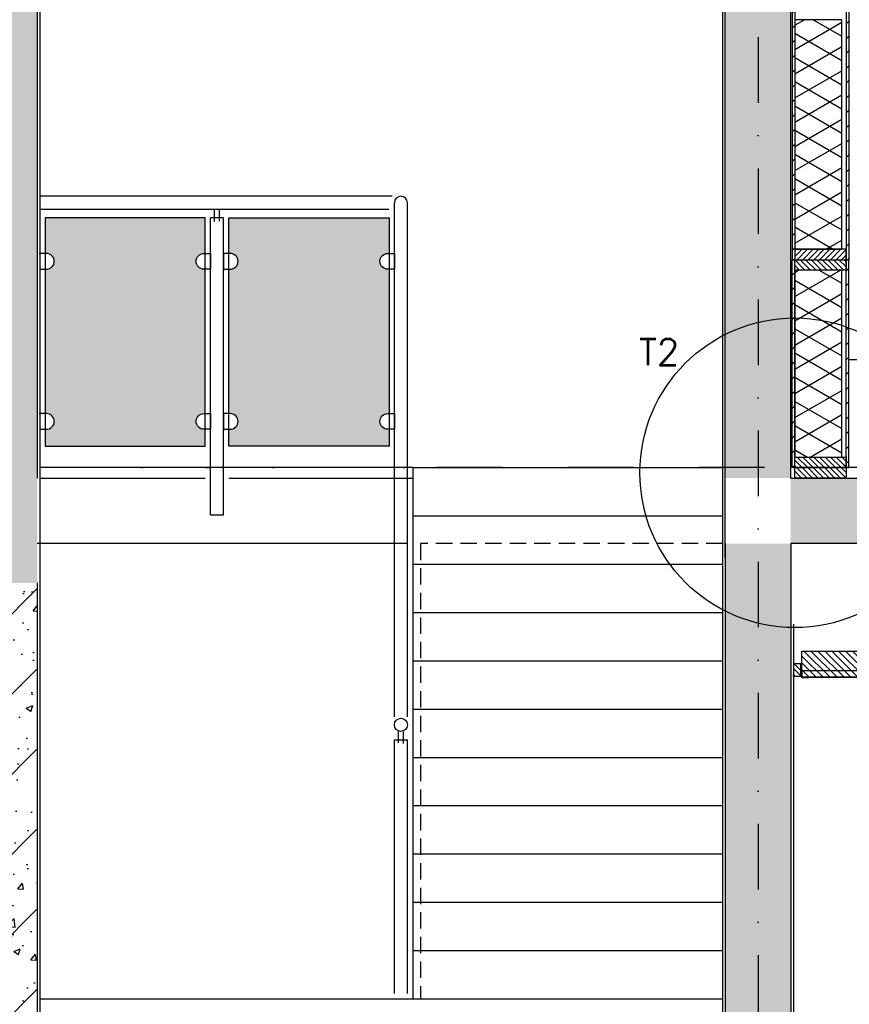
# Model space of a CAD drawing. Extents: x 102559 to 245130, y 44436 to 138999.
# Tile 21 of 30: x 189797 to 192963, y 97249 to 101005. Entities that reach past the tile are written whole.
import ezdxf

# ---------------------------------------------------------------- set-up
doc = ezdxf.new("R2010")
doc.units = 0
doc.header["$LTSCALE"] = 20
doc.header["$MEASUREMENT"] = 0
doc.header["$PDSIZE"] = -1
for name, pattern in [('DASHDOT', [25, 12.5, -6.25, 0, -6.25]), ('DD1', [2.66667, 1.66667, -0.5, 0, -0.5]), ('HIDDEN2', [4.6875, 3.125, -1.5625])]:
    doc.linetypes.add(name, pattern=pattern)
for name, color, linetype in [('00', 7, 'CONTINUOUS'), ('_DETAILNUMMERS', 4, 'CONTINUOUS'), ('_DETAILNUMMERSTEKST', 4, 'CONTINUOUS'), ('A--01A1_ACEER', 1, 'CONTINUOUS'), ('A--A21--_F-23-', 9, 'CONTINUOUS'), ('A--A23--_F--3-', 9, 'CONTINUOUS'), ('A--A25--_F--3-', 9, 'CONTINUOUS'), ('A--A42--_F-23-', 9, 'CONTINUOUS'), ('A--L13A2_VLOEREN', 2, 'CONTINUOUS'), ('A--L21--', 3, 'CONTINUOUS'), ('A--L21--_F-23-', 4, 'CONTINUOUS'), ('A--L21D1_BUITENWAND', 1, 'CONTINUOUS'), ('A--L24A1_TRAPPEN', 1, 'CONTINUOUS'), ('A--L24A2_TRAPPEN', 2, 'CONTINUOUS'), ('A--L24A3_TRAPPEN', 3, 'CONTINUOUS'), ('A--L24DC1_TRAPPEN', 1, 'HIDDEN2'), ('A--L25--', 7, 'CONTINUOUS'), ('A--L25--_F-23-', 7, 'CONTINUOUS'), ('A--L31--', 2, 'CONTINUOUS'), ('A--L35-D2-_PLAFONDS', 2, 'CONTINUOUS'), ('A--L35-D4-_PLAFONDS', 4, 'CONTINUOUS'), ('A--L35D1_PLAFONDS', 1, 'CONTINUOUS'), ('A--L42--', 7, 'CONTINUOUS'), ('A--L42--_F-23-', 7, 'CONTINUOUS'), ('raster 04', 45, 'CONTINUOUS'), ('STRAMIEN', 8, 'DD1'), ('X--LR---_CP', 7, 'CONTINUOUS')]:
    doc.layers.add(name, color=color, linetype=linetype)
doc.styles.add('HIEMSTRA', font='romans.shx')
pattern_1 = [(45, (0, 0), (-152.73506, 152.73506), []), (50, (0, 0), (258.21367, -22.59077), [27, -297]), (355, (0, 0), (-49.95048, 270.78917), [21.6, -237.6]), (100.4514, (21.52, -1.88), (208.26338, 248.19824), [22.94647, -252.41116]), (46.1842, (0, 72), (384.2068, -59.58685), [40.5, -445.5]), (96.6356, (32, 67.03), (336.4786, 350.68243), [34.4197, -378.6167]), (351.1842, (0, 72), (336.4783, 350.6827), [32.4, -356.4]), (21, (36, 54), (214.88654, -144.9428), [27, -297]), (326, (36, 54), (87.59352, 261.054), [21.6, -237.6]), (71.4514, (53.9, 41.92), (302.48015, 116.11098), [22.94647, -252.41116]), (37.5, (0, 0), (4.377548, 119.841787), [0, -234.72, 0, -241.2, 0, -238.5]), (7.5, (0, 0), (94.70503, 141.98822), [0, -137.52, 0, -229.32, 0, -90.9]), (327.5, (-80.28, 0), (192.176077, -8.119754), [0, -90, 0, -280.8, 0, -372.6]), (317.5, (-116.28, 0), (209.94702, 36.0378), [0, -117, 0, -186.48, 0, -264.6]), (317.5, (-116.28, 0), (209.94702, 36.0378), [0, -117, 0, -186.48, 0, -264.6])]

# ---------------------------------------------------------------- blocks, each defined once
blk = doc.blocks.new('Q020259-')
at = {"layer": 'A--A25--_F--3-'}
h = blk.add_hatch(dxfattribs=at)
h.set_pattern_fill('ALFALINE', color=256, scale=15, style=0, pattern_type=2)
h.set_pattern_definition([(45, (0, 0), (-10.6066, 10.6066), [])])
h.paths.add_polyline_path([(0, 0), (0, 46), (28, 46), (28, 0)])
at = {"layer": 'A--L25--_F-23-', "color": 2, "linetype": 'Continuous'}
blk.add_lwpolyline([(0, 0), (0, 46), (28, 46), (28, 0)], close=True, dxfattribs=at)
at = {"layer": 'X--LR---_CP'}
for p in [(0, 0), (0, 0), (28, 0)]:
    blk.add_point(p, dxfattribs=at)
blk = doc.blocks.new('*U260')
at = {"layer": 'A--A42--_F-23-', "linetype": 'Continuous'}
h = blk.add_hatch(dxfattribs=at)
h.set_pattern_fill('ALFALINE', color=256, scale=40, style=0)
h.set_pattern_definition([(45, (-192955.265, -99295.862), (-28.284271, 28.284271), [])])
h.paths.add_polyline_path([(0, 0), (-5, 0), (-5, 793), (0, 793), (5, 793), (5, 0)])
at = {"layer": 'A--L42--_F-23-', "color": 2, "linetype": 'Continuous'}
for points in [[(0, 0), (-5, 0), (-5, 793), (0, 793)], [(0, 0), (5, 0), (5, 793), (0, 793)]]:
    blk.add_lwpolyline(points, dxfattribs=at)
blk = doc.blocks.new('*U257')
at = {"layer": 'A--A42--_F-23-', "linetype": 'Continuous'}
h = blk.add_hatch(dxfattribs=at)
h.set_pattern_fill('ALFALINE', color=256, scale=40, style=0)
h.set_pattern_definition([(45, (-192749.265, -99295.862), (-28.284271, 28.284271), [])])
h.paths.add_polyline_path([(0, 0), (-5, 0), (-5, 793), (0, 793), (5, 793), (5, 0)])
at = {"layer": 'A--L42--_F-23-', "color": 2, "linetype": 'Continuous'}
for points in [[(0, 0), (-5, 0), (-5, 793), (0, 793)], [(0, 0), (5, 0), (5, 793), (0, 793)]]:
    blk.add_lwpolyline(points, dxfattribs=at)
blk = doc.blocks.new('NH40_196')
at = {"layer": 'A--A25--_F--3-'}
h = blk.add_hatch(dxfattribs=at)
h.set_pattern_fill('ALFALINE', color=256, scale=15, style=0, pattern_type=2)
h.set_pattern_definition([(45, (-6, 0), (-10.6066, 10.6066), [])])
h.paths.add_polyline_path([(0, 0), (0, 196), (40, 196), (40, 0)])
at = {"layer": 'A--L25--_F-23-', "color": 2, "linetype": 'Continuous'}
blk.add_lwpolyline([(0, 0), (0, 196), (40, 196), (40, 0)], close=True, dxfattribs=at)
at = {"layer": 'X--LR---_CP'}
for p in [(0, 0), (0, 0), (40, 0)]:
    blk.add_point(p, dxfattribs=at)
blk = doc.blocks.new('*U256')
at = {"layer": 'A--A42--_F-23-', "linetype": 'Continuous'}
h = blk.add_hatch(dxfattribs=at)
h.set_pattern_fill('ALFALINE', color=256, scale=40, style=0)
h.set_pattern_definition([(45, (-192749.264, -101917.898), (-28.284271, 28.284271), [])])
h.paths.add_polyline_path([(0, 0), (5, 0), (5, -1829), (0, -1829), (-5, -1829), (-5, 0)])
at = {"layer": 'A--L42--_F-23-', "color": 2, "linetype": 'Continuous'}
for points in [[(0, 0), (-5, 0), (-5, -1829), (0, -1829)], [(0, 0), (5, 0), (5, -1829), (0, -1829)]]:
    blk.add_lwpolyline(points, dxfattribs=at)
blk = doc.blocks.new('*U255')
at = {"layer": 'A--A42--_F-23-', "linetype": 'Continuous'}
h = blk.add_hatch(dxfattribs=at)
h.set_pattern_fill('ALFALINE', color=256, scale=40, style=0)
h.set_pattern_definition([(45, (-192955.265, -101917.898), (-28.284271, 28.284271), [])])
h.paths.add_polyline_path([(0, 0), (5, 0), (5, -1829), (0, -1829), (-5, -1829), (-5, 0)])
at = {"layer": 'A--L42--_F-23-', "color": 2, "linetype": 'Continuous'}
for points in [[(0, 0), (-5, 0), (-5, -1829), (0, -1829)], [(0, 0), (5, 0), (5, -1829), (0, -1829)]]:
    blk.add_lwpolyline(points, dxfattribs=at)
blk = doc.blocks.new('GLASKLEM_RECHTS')
at = {"layer": 'A--01A1_ACEER'}
blk.add_lwpolyline([(0, -60), (25, -60, 0.414214), (55, -30), (55, -30, 0.414214), (25, 0), (0, 0)], format="xyb", close=True, dxfattribs=at)
at = {"layer": 'X--LR---_CP'}
blk.add_point((0, 0), dxfattribs=at)

msp = doc.modelspace()

# ---------------------------------------------------------------- hatches: boundary and pattern name
at = {"layer": 'A--01A1_ACEER', "linetype": 'Continuous'}
h = msp.add_hatch(dxfattribs=at)
h.set_pattern_fill('ANSI31', color=256, scale=150, style=0)
h.set_pattern_definition([(135, (363566.314, 3550), (13.2582521, 13.2582521), [])])
h.paths.add_polyline_path([(196807, 98495.9), (192781.5, 98495.9), (192781.5, 98595.9), (196807, 98595.9)])
at = {"layer": 'A--A21--_F-23-'}
h = msp.add_hatch(dxfattribs=at)
h.set_pattern_fill('ALFAISO', color=256, scale=80, angle=270, style=0, pattern_type=2)
h.set_pattern_definition([(330, (122808.12, -2770.36), (40, 69.28203), []), (30, (122808.12, -2770.36), (-40, 69.28203), [])])
h.paths.add_polyline_path([(192852.3, 100128.9), (192934.3, 100128.9), (192934.3, 101004.5), (192754.3, 101004.5), (192754.3, 100128.9), (192852.3, 100128.9), (192828.1, 100128.9)])
h = msp.add_hatch(dxfattribs=at)
h.set_pattern_fill('ALFAISO', color=256, scale=80, angle=270, style=0, pattern_type=2)
h.set_pattern_definition([(330, (122808.12, -3528), (40, 69.28203), []), (30, (122808.12, -3528), (-40, 69.28203), [])])
h.paths.add_polyline_path([(192844.3, 99335.9), (192934.3, 99335.9), (192934.3, 100048.9), (192754.3, 100048.9), (192754.3, 99335.9)])
at = {"layer": 'A--A23--_F--3-'}
h = msp.add_hatch(dxfattribs=at)
h.set_pattern_fill('ALFABET', color=256, scale=20, angle=1, style=0, pattern_type=2)
h.set_pattern_definition([(46, (0, 0), (-86.320776, 83.359004), []), (51, (0, 0), (143.649223, -10.04493), [15, -165]), (356, (0, 0), (-30.37155, 149.93121), [12, -132]), (101.4514, (11.97, -0.84), (113.27778, 139.88618), [12.74804, -140.22842]), (47.1842, (-0.7, 40), (213.99344, -29.37358), [22.5, -247.5]), (97.6356, (17.13, 37.55), (183.50393, 198.05632), [19.12206, -210.3426]), (352.1842, (-0.7, 40), (183.50378, 198.05647), [18, -198]), (22, (19.47, 30.34), (120.76856, -78.42802), [15, -165]), (327, (19.47, 30.34), (46.12453, 145.85721), [12, -132]), (72.4514, (29.54, 23.81), (166.893145, 67.42906), [12.74804, -140.22842]), (38.5, (0, 0), (1.269641, 66.611074), [0, -130.4, 0, -134, 0, -132.5]), (8.5, (0, 0), (51.229207, 79.788568), [0, -76.4, 0, -127.4, 0, -50.5]), (328.5, (-44.593, -0.78), (106.826954, -2.64699), [0, -50, 0, -156, 0, -207]), (318.5, (-64.59, -1.13), (116.270055, 22.053548), [0, -65, 0, -103.6, 0, -147]), (318.5, (-64.59, -1.13), (116.270055, 22.053548), [0, -65, 0, -103.6, 0, -147])])
h.paths.add_polyline_path([(189689.3, 102505.9), (189564.3, 102505.9), (189564.3, 100345.9), (189689.3, 100345.9)])
h.paths.add_polyline_path([(189864.3, 102505.9), (189689.3, 102505.9), (189689.3, 100345.9), (189864.2, 100345.9)])
h.paths.add_polyline_path([(189689.3, 100345.9), (189564.3, 100345.9), (189564.3, 99255.9), (189689.3, 99255.9)])
h.paths.add_polyline_path([(189864.2, 100345.9), (189689.3, 100345.9), (189689.3, 99255.9), (189864.2, 99255.9)])
h = msp.add_hatch(dxfattribs=at)
h.set_pattern_fill('ALFABET', color=256, scale=20, style=0, pattern_type=2)
h.set_pattern_definition([(315, (0, 198261.8), (-84.852814, -84.852814), []), (310, (0, 198261.8), (143.452037, 12.55043), [15, -165]), (5, (0, 198261.8), (-27.75027, -150.43843), [12, -132]), (259.5486, (11.95, 198262.84), (115.70188, -137.88791), [12.74804, -140.22842]), (313.8158, (0, 198221.8), (213.44821, 33.1038), [22.5, -247.5]), (263.3644, (17.79, 198224.55), (186.93254, -194.82357), [19.12206, -210.3426]), (8.8158, (0, 198221.8), (186.9324, -194.82372), [18, -198]), (339, (20, 198231.8), (119.38141, 80.52378), [15, -165]), (34, (20, 198231.8), (48.66307, -145.03001), [12, -132]), (288.5486, (29.95, 198238.5), (168.04453, -64.5061), [12.74804, -140.22842]), (322.5, (0, 198261.796), (2.431971, -66.578771), [0, -130.4, 0, -134, 0, -132.5]), (352.5, (0, 198261.796), (52.613907, -78.882342), [0, -76.4, 0, -127.4, 0, -50.5]), (32.5, (-44.6, 198261.796), (106.764487, 4.510974), [0, -50, 0, -156, 0, -207]), (42.5, (-64.6, 198261.8), (116.637234, -20.020996), [0, -65, 0, -103.6, 0, -147]), (42.5, (-64.6, 198261.8), (116.637234, -20.020996), [0, -65, 0, -103.6, 0, -147])])
h.paths.add_polyline_path([(192614.3, 99255.9), (192489.3, 99255.9), (192489.3, 101565.9), (192614.3, 101565.9)])
h.paths.add_polyline_path([(192739.3, 99255.9), (192614.3, 99255.9), (192614.3, 101565.9), (192739.3, 101565.9)])
h.paths.add_polyline_path([(192739.3, 101565.9), (192614.3, 101565.9), (192614.3, 102465.9), (192739.3, 102465.9)])
h.paths.add_polyline_path([(192614.3, 101565.9), (192489.3, 101565.9), (192489.3, 102465.9), (192614.3, 102465.9)])
h.paths.add_polyline_path([(192739.3, 102465.9), (192614.3, 102465.9), (192614.3, 102505.9), (192739.3, 102505.9)])
h.paths.add_polyline_path([(192614.3, 102465.9), (192489.3, 102465.9), (192489.3, 102505.9), (192614.3, 102505.9)])
h = msp.add_hatch(dxfattribs=at)
h.set_pattern_fill('ALFABET', color=256, scale=36, style=0, pattern_type=2)
h.set_pattern_definition(pattern_1)
edge = h.paths.add_edge_path()
edge.add_line((169714.3, 99255.9), (169714.3, 98855.9))
edge.add_line((169714.3, 98855.9), (189864.3, 98855.9))
edge.add_line((189864.3, 98855.9), (189864.2, 99255.9))
edge.add_line((189864.2, 99255.9), (170014.3, 99255.9))
h = msp.add_hatch(dxfattribs=at)
h.set_pattern_fill('ALFABET', color=256, scale=20, angle=1, style=0, pattern_type=2)
h.set_pattern_definition([(134, (275026.89, 3500), (86.32078, 83.359), []), (129, (275026.89, 3500), (-143.64922, -10.04493), [15, -165]), (184, (275026.9, 3500), (30.37155, 149.9312), [12, -132]), (78.5486, (275014.92, 3499.16), (-113.27778, 139.88618), [12.74804, -140.22842]), (132.8158, (275027.59, 3540), (-213.99344, -29.37358), [22.5, -247.5]), (82.3644, (275009.76, 3537.55), (-183.50393, 198.05632), [19.12206, -210.3426]), (187.8158, (275027.6, 3540), (-183.50378, 198.05647), [18, -198]), (158, (275007.42, 3530.34), (-120.76856, -78.42802), [15, -165]), (213, (275007.42, 3530.34), (-46.12453, 145.8572), [12, -132]), (107.5486, (274997.36, 3523.81), (-166.89315, 67.42906), [12.74804, -140.22842]), (141.5, (275026.893, 3500), (-1.26964, 66.611074), [0, -130.4, 0, -134, 0, -132.5]), (171.5, (275026.89, 3500), (-51.229207, 79.788568), [0, -76.4, 0, -127.4, 0, -50.5]), (211.5, (275071.486, 3499.22), (-106.826954, -2.64699), [0, -50, 0, -156, 0, -207]), (221.5, (275091.48, 3498.87), (-116.270055, 22.05355), [0, -65, 0, -103.6, 0, -147]), (221.5, (275091.48, 3498.87), (-116.270055, 22.05355), [0, -65, 0, -103.6, 0, -147])])
edge = h.paths.add_edge_path()
edge.add_line((192739.3, 99255.9), (205219.3, 99255.9))
edge.add_line((205219.3, 99255.9), (205219.3, 99005.9))
edge.add_line((205219.3, 99005.9), (192739.3, 99005.9))
h = msp.add_hatch(dxfattribs=at)
h.set_pattern_fill('ALFABET', color=256, scale=20, style=0, pattern_type=2)
h.set_pattern_definition([(45, (0, 0), (-84.852814, 84.852814), []), (50, (0, 0), (143.452037, -12.55043), [15, -165]), (355, (0, 0), (-27.75027, 150.43843), [12, -132]), (100.4514, (11.95, -1.05), (115.70188, 137.88791), [12.74804, -140.22842]), (46.1842, (0, 40), (213.44821, -33.1038), [22.5, -247.5]), (96.6356, (17.79, 37.24), (186.93254, 194.82357), [19.12206, -210.3426]), (351.1842, (0, 40), (186.9324, 194.82372), [18, -198]), (21, (20, 30), (119.38141, -80.52378), [15, -165]), (326, (20, 30), (48.66307, 145.03001), [12, -132]), (71.4514, (29.95, 23.29), (168.04453, 64.5061), [12.74804, -140.22842]), (37.5, (0, 0), (2.431971, 66.578771), [0, -130.4, 0, -134, 0, -132.5]), (7.5, (0, 0), (52.613907, 78.882342), [0, -76.4, 0, -127.4, 0, -50.5]), (327.5, (-44.6, 0), (106.764487, -4.510974), [0, -50, 0, -156, 0, -207]), (317.5, (-64.6, 0), (116.637234, 20.020996), [0, -65, 0, -103.6, 0, -147]), (317.5, (-64.6, 0), (116.637234, 20.020996), [0, -65, 0, -103.6, 0, -147])])
h.paths.add_polyline_path([(192614.3, 99005.9), (192489.3, 99005.9), (192489.3, 96695.9), (192614.3, 96695.9)])
h.paths.add_polyline_path([(192739.3, 99005.9), (192614.3, 99005.9), (192614.3, 96695.9), (192739.3, 96695.9)])
h.paths.add_polyline_path([(192739.3, 96695.9), (192614.3, 96695.9), (192614.3, 95795.9), (192739.3, 95795.9)])
h.paths.add_polyline_path([(192614.3, 96695.9), (192489.3, 96695.9), (192489.3, 95795.9), (192614.3, 95795.9)])
h.paths.add_polyline_path([(192739.3, 95795.9), (192614.3, 95795.9), (192614.3, 95755.9), (192739.3, 95755.9)])
h.paths.add_polyline_path([(192614.3, 95795.9), (192489.3, 95795.9), (192489.3, 95755.9), (192614.3, 95755.9)])
h = msp.add_hatch(dxfattribs=at)
h.set_pattern_fill('ALFABET', color=256, scale=36, style=0, pattern_type=2)
h.set_pattern_definition(pattern_1)
h.paths.add_polyline_path([(189564.3, 96695.9), (189689.3, 96695.9), (189689.3, 98855.9), (189564.3, 98855.9)])
h.paths.add_polyline_path([(189864.3, 98855.9), (189689.3, 98855.9), (189689.3, 96695.9), (189864.2, 96695.9)])
h.paths.add_polyline_path([(189564.3, 95805.9), (189689.3, 95805.9), (189689.3, 96695.9), (189564.3, 96695.9)])
h.paths.add_polyline_path([(189864.2, 96695.9), (189689.3, 96695.9), (189689.3, 95805.9), (189864.2, 95805.9)])
at = {"layer": 'raster 04'}
h = msp.add_hatch(color=256, dxfattribs=at)
h.paths.add_polyline_path([(191171.8, 100082.8, -0.414214), (191201.8, 100112.8), (191206.8, 100112.8), (191206.8, 100249), (190595.5, 100249), (190595.5, 100112.8), (190600.5, 100112.8, -0.414214), (190630.5, 100082.8, -0.414214), (190600.5, 100052.8), (190595.5, 100052.8), (190595.5, 99502.1), (190600.5, 99502.1, -0.414214), (190630.5, 99472.1, -0.414214), (190600.5, 99442.1), (190595.5, 99442.1), (190595.5, 99378.3), (191206.8, 99378.3), (191206.8, 99442.1), (191201.8, 99442.1, -0.414214), (191171.8, 99472.1, -0.414214), (191201.8, 99502.1), (191206.8, 99502.1), (191206.8, 100052.8), (191201.8, 100052.8, -0.414214)])
h.paths.add_polyline_path([(190505.5, 100052.8), (190500.5, 100052.8, -0.414214), (190470.5, 100082.8, -0.414214), (190500.5, 100112.8), (190505.5, 100112.8), (190505.5, 100249), (189894.3, 100249), (189894.3, 100112.8), (189899.3, 100112.8, -0.414214), (189929.3, 100082.8, -0.414214), (189899.3, 100052.8), (189894.3, 100052.8), (189894.3, 99502.1), (189899.3, 99502.1, -0.414214), (189929.3, 99472.1, -0.414214), (189899.3, 99442.1), (189894.3, 99442.1), (189894.3, 99378.3), (190505.5, 99378.3), (190505.5, 99442.1), (190500.5, 99442.1, -0.414214), (190470.5, 99472.1, -0.414214), (190500.5, 99502.1), (190505.5, 99502.1)])

# ---------------------------------------------------------------- linework, layer by layer
at = {"layer": '_DETAILNUMMERS'}
msp.add_circle((192754.3, 99276.2), 590.6, dxfattribs=at)
at = {"layer": 'A--01A1_ACEER'}
for p, q in [((191226.8, 98345.7), (191226.8, 100306.1)), ((191276.8, 98345.7), (191276.8, 100306.1)), ((192749.3, 98698.7), (192749.3, 95795.9))]:
    msp.add_line(p, q, dxfattribs=at)
msp.add_arc((191251.8, 100306.1), 25, 0, 180, dxfattribs=at)
at = {"layer": 'A--L13A2_VLOEREN'}
for p, q in [((191218.8, 100330.9), (189874.3, 100330.9)), ((191205.4, 100280.9), (189874.3, 100280.9)), ((190525.5, 99115.7), (190525.5, 100249)), ((190575.5, 100249), (190525.5, 100249)), ((190541, 100234.8), (190541, 100279.6)), ((190560, 100236.6), (190560, 100281.5)), ((190575.5, 99115.7), (190575.5, 100249)), ((190525.5, 99115.7), (190575.5, 99115.7)), ((191226.8, 97289.5), (191226.8, 98257.9)), ((191226.8, 98257.9), (191276.8, 98257.9)), ((191242.3, 98245.5), (191242.3, 98290.3)), ((191261.3, 98243.6), (191261.3, 98288.4)), ((191276.8, 97289.5), (191276.8, 98257.9))]:
    msp.add_line(p, q, dxfattribs=at)
msp.add_circle((191251.8, 98314.7), 25, dxfattribs=at)
at = {"layer": 'A--L21--'}
for points in [[(192852.3, 100128.9), (192934.3, 100128.9), (192934.3, 101004.5), (192754.3, 101004.5), (192754.3, 100128.9), (192852.3, 100128.9), (192828.1, 100128.9)], [(192844.3, 99335.9), (192934.3, 99335.9), (192934.3, 100048.9), (192754.3, 100048.9), (192754.3, 99335.9), (192844.3, 99335.9), (192844.3, 99335.9)]]:
    msp.add_lwpolyline(points, close=True, dxfattribs=at)
at = {"layer": 'A--L21--_F-23-', "linetype": 'Continuous'}
for p, q in [((192739.3, 99255.9), (192739.3, 102755.9, 1)), ((189864.3, 102505.9, 0), (189864.2, 99255.9, 0)), ((192489.3, 98952.1), (192489.3, 102505.9)), ((192489.3, 99005.9), (192489.3, 95755.9)), ((192739.3, 99005.9), (192739.3, 95755.9)), ((189864.3, 98855.9), (189864.2, 95805.9))]:
    msp.add_line(p, q, dxfattribs=at)
msp.add_lwpolyline([(192739.3, 99255.9), (205219.3, 99255.9), (205219.3, 99005.9), (192739.3, 99005.9)], dxfattribs=at)
at = {"layer": 'A--L21D1_BUITENWAND', "linetype": 'Continuous'}
for p, q in [((189874.3, 101965.1), (189874.3, 91885.9)), ((192479.3, 101948.7), (192479.3, 91885.9))]:
    msp.add_line(p, q, dxfattribs=at)
at = {"layer": 'A--L24A1_TRAPPEN'}
for p, q in [((190525.5, 100249), (190525.5, 100249)), ((191276.8, 98257.9), (191276.8, 98257.9))]:
    msp.add_line(p, q, dxfattribs=at)
for points in [[(190505.5, 100249), (189894.3, 100249), (189894.3, 99378.3), (190505.5, 99378.3)], [(190595.5, 100249), (191206.8, 100249), (191206.8, 99378.3), (190595.5, 99378.3)]]:
    msp.add_lwpolyline(points, close=True, dxfattribs=at)
at = {"layer": 'A--L24A2_TRAPPEN'}
msp.add_line((191276.8, 99005.9), (189864.3, 99005.9), dxfattribs=at)
at = {"layer": 'A--L24A3_TRAPPEN'}
for p, q in [((190505.5, 99295.9), (189874.3, 99295.9)), ((190505.5, 99295.7), (190525.5, 99295.7)), ((190525.5, 99295.7), (190505.5, 99295.7)), ((191296.8, 99295.9), (190595.5, 99295.9)), ((191226.8, 99295.9), (191126.8, 99295.9)), ((191296.8, 99295.9), (191276.8, 99295.9)), ((191296.8, 99295.9), (192479.3, 99295.9)), ((191296.8, 99295.9), (191296.8, 97269.5)), ((189874.3, 99255.9), (190505.5, 99255.9)), ((190595.5, 99255.9), (191296.8, 99255.9)), ((191126.8, 99255.9), (191226.8, 99255.9)), ((191276.8, 99255.9), (191296.8, 99255.9)), ((191296.8, 99111.7), (192479.3, 99111.7)), ((191296.8, 98927.5), (192479.3, 98927.5)), ((191296.8, 98743.2), (192479.3, 98743.2)), ((191296.8, 98559), (192479.3, 98559)), ((191296.8, 98374.8), (192479.3, 98374.8)), ((191296.8, 98190.6), (192479.3, 98190.6)), ((191296.8, 98006.4), (192479.3, 98006.4)), ((191296.8, 97822.2), (192479.3, 97822.2)), ((191296.8, 97638), (192479.3, 97638)), ((191296.8, 97453.7), (192479.3, 97453.7)), ((189874.3, 97269.5), (192479.3, 97269.5))]:
    msp.add_line(p, q, dxfattribs=at)
at = {"layer": 'A--L24DC1_TRAPPEN'}
for p, q in [((192479.3, 99005.9), (191326.8, 99005.9)), ((191326.8, 99005.9), (191326.8, 97269.5)), ((189874.3, 97269.6), (191056.8, 97269.6))]:
    msp.add_line(p, q, dxfattribs=at)
at = {"layer": 'A--L31--'}
msp.add_line((193006.3, 99706.8), (192960.3, 99706.8), dxfattribs=at)
at = {"layer": 'A--L35-D2-_PLAFONDS'}
msp.add_lwpolyline([(196807, 98520.9), (192781.5, 98520.9), (192781.5, 98495.9), (196807, 98495.9)], dxfattribs=at)
at = {"layer": 'A--L35-D4-_PLAFONDS'}
for p, q in [((192781.5, 98493.9), (192781.5, 98543.9)), ((192806.5, 98493.9), (192781.5, 98493.9))]:
    msp.add_line(p, q, dxfattribs=at)
at = {"layer": 'A--L35D1_PLAFONDS', "linetype": 'Continuous'}
msp.add_lwpolyline([(196807, 98495.9), (192781.5, 98495.9), (192781.5, 98595.9), (196807, 98595.9)], close=True, dxfattribs=at)
at = {"layer": 'STRAMIEN', "linetype": 'DASHDOT'}
for p, q in [((192614.3, 109939.1), (192614.3, 90611.2)), ((215143.6, 99295.9), (151764.3, 99295.9))]:
    msp.add_line(p, q, dxfattribs=at)

# ---------------------------------------------------------------- block references
at = {"layer": '00'}
for p in [(189874.3, 100112.8), (190575.5, 100112.8), (189874.3, 99502.1), (190575.5, 99502.1)]:
    msp.add_blockref('GLASKLEM_RECHTS', p, dxfattribs=at)
at = {"layer": '00', "xscale": -1}
for p in [(190525.5, 100112.8), (191226.8, 100112.8), (190525.5, 99502.1), (191226.8, 99502.1)]:
    msp.add_blockref('GLASKLEM_RECHTS', p, dxfattribs=at)
at = {"layer": 'A--L25--', "xscale": -1, "rotation": 90}
msp.add_blockref('NH40_196', (192950.3, 100128.9), dxfattribs=at)
at = {"layer": 'A--L25--', "rotation": 90}
for p in [(192950.3, 100048.9), (192950.3, 99295.9), (192950.3, 99255.9)]:
    msp.add_blockref('NH40_196', p, dxfattribs=at)
at = {"layer": 'A--L25--', "xscale": -1}
msp.add_blockref('Q020259-', (192777.3, 98500.9), dxfattribs=at)
at = {"layer": 'A--L42--'}
for name, p in [('*U256', (192749.3, 101917.9)), ('*U255', (192955.3, 101917.9)), ('*U257', (192749.3, 99295.9)), ('*U260', (192955.3, 99295.9))]:
    msp.add_blockref(name, p, dxfattribs=at)

# ---------------------------------------------------------------- texts
at = {"layer": '_DETAILNUMMERSTEKST', "style": 'HIEMSTRA'}
msp.add_text('T2', height=100, dxfattribs=at).set_placement((192159.7, 99687.3))

doc.saveas('drawing.dxf')
